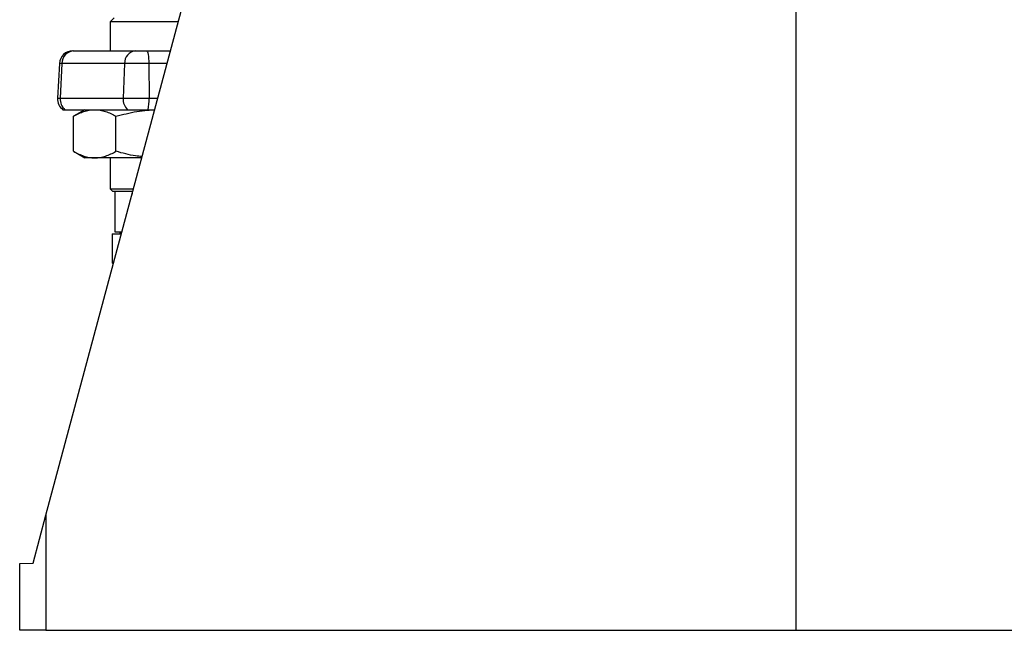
# Model space of a CAD drawing. Header units: millimetres. Extents: x 2565 to 4379, y 1283 to 6159.
# Tile 1 of 10: x 2762 to 3497, y 1283 to 1739. Entities that reach past the tile are written whole.
import ezdxf

# ---------------------------------------------------------------- set-up
doc = ezdxf.new("R2010")
doc.units = ezdxf.units.MM
doc.header["$LTSCALE"] = 2

msp = doc.modelspace()

# ---------------------------------------------------------------- linework, layer by layer
at = {"color": 7, "linetype": 'Continuous', "lineweight": 25}
for p, q in [((2781.19, 1368.88), (3023.11, 2271.75)), ((3341.54, 1962.98), (3341.54, 1282.87)), ((2832.22, 1740.87), (2829.22, 1737.87)), ((2829.22, 1737.87), (2829.22, 1716.07)), ((2880.06, 1737.87), (2829.22, 1737.87)), ((2801.23, 1716.07), (2802.02, 1716.07)), ((2802.02, 1716.07), (2848.21, 1716.07)), ((2848.21, 1716.07), (2856.29, 1716.07)), ((2856.29, 1716.07), (2874.21, 1716.07)), ((2791.24, 1706.59), (2789.88, 1680.59)), ((2793.01, 1706.59), (2791.78, 1680.59)), ((2839.97, 1706.59), (2793.01, 1706.59)), ((2839.97, 1706.59), (2838.84, 1680.59)), ((2858.03, 1706.59), (2839.97, 1706.59)), ((2858.03, 1706.59), (2858.26, 1680.59)), ((2791.78, 1680.59), (2838.84, 1680.59)), ((2838.84, 1680.59), (2858.26, 1680.59)), ((2793.86, 1672.07), (2795.38, 1672.07)), ((2795.38, 1672.07), (2842.13, 1672.07)), ((2810.22, 1672.07), (2801.71, 1667.15)), ((2842.13, 1672.07), (2857.57, 1672.07)), ((2857.57, 1672.07), (2862.42, 1672.07)), ((2801.71, 1640.98), (2801.71, 1667.15)), ((2833.47, 1640.98), (2833.47, 1667.15)), ((2801.71, 1640.98), (2810.22, 1636.07)), ((2817.59, 1636.07), (2810.22, 1636.07)), ((2852.78, 1636.07), (2817.59, 1636.07)), ((2829.22, 1636.07), (2829.22, 1612.87)), ((2829.22, 1612.87), (2831.22, 1610.87)), ((2829.22, 1612.87), (2846.56, 1612.87)), ((2846.03, 1610.87), (2831.22, 1610.87)), ((2832.72, 1610.87), (2832.72, 1580.87)), ((2832.99, 1580.87), (2832.99, 1610.87)), ((2845.49, 1610.87), (2845.49, 1608.87)), ((2830.58, 1579.27), (2830.58, 1557.56)), ((2830.58, 1579.27), (2837.56, 1579.27)), ((2832.72, 1580.87), (2832.99, 1580.87)), ((2832.99, 1580.87), (2837.99, 1580.87)), ((2837.03, 1580.87), (2836.11, 1579.27)), ((2830.58, 1557.56), (2831.64, 1557.17)), ((2831.65, 1557.2), (2830.58, 1557.56)), ((2771.58, 1333.04), (2781.19, 1368.88)), ((2781.19, 1368.88), (2781.19, 1282.87)), ((2761.54, 1332.87), (2771.58, 1333.04)), ((2761.54, 1282.87), (2761.54, 1332.87)), ((2781.19, 1282.87), (2761.54, 1282.87)), ((2781.19, 1282.87), (3341.54, 1282.87)), ((3341.54, 1282.87), (3901.88, 1282.87))]:
    msp.add_line(p, q, dxfattribs=at)
at = {"color": 8, "linetype": 'Continuous', "lineweight": 25}
for p, q in [((2793.01, 1706.59), (2791.24, 1706.59)), ((2871.67, 1706.59), (2858.03, 1706.59)), ((2789.88, 1680.59), (2791.78, 1680.59)), ((2858.26, 1680.59), (2864.71, 1680.59))]:
    msp.add_line(p, q, dxfattribs=at)
at = {"color": 7, "linetype": 'Continuous', "lineweight": 25, "flags": 128}
msp.add_lwpolyline([(2856.29, 1716.07), (2856.62, 1715.89), (2856.94, 1715.35), (2857.23, 1714.49), (2857.49, 1713.32), (2857.7, 1711.89), (2857.87, 1710.25), (2857.98, 1708.46), (2858.03, 1706.59)], dxfattribs=at)
at = {"color": 7, "linetype": 'Continuous', "lineweight": 25}
for centre, radius, start, end in [((2801.23, 1706.07), 10, 90, 177), ((2802.5, 1706.59), 9.49, 92.90092, 180.00282), ((2849.11, 1706.96), 9.15, 95.65395, 182.35248), ((2799.86, 1680.07), 10, 177, 233.1301), ((2802.2, 1679.97), 10.44, 176.57531, 229.17254), ((2849.73, 1679.89), 10.91, 176.34564, 225.84407), ((2818.32, 1679.54), 39.96, 349.21495, 1.49903)]:
    msp.add_arc(centre, radius, start, end, dxfattribs=at)
for points, knots in [([(2801.71, 1667.15), (2803.01, 1667.9), (2804.31, 1668.59), (2806.95, 1669.8), (2808.27, 1670.32), (2812.24, 1671.6), (2814.9, 1672.07), (2817.59, 1672.07)], [0, 0, 0, 0, 0.25, 0.25, 0.5, 0.5, 1, 1, 1, 1]), ([(2817.59, 1672.07), (2818.26, 1672.07), (2818.94, 1672.04), (2820.28, 1671.92), (2820.96, 1671.84), (2822.99, 1671.5), (2824.33, 1671.16), (2828.3, 1669.87), (2830.9, 1668.64), (2833.47, 1667.15)], [0, 0, 0, 0, 0.125, 0.125, 0.25, 0.25, 0.5, 0.5, 1, 1, 1, 1]), ([(2833.47, 1667.15), (2838.62, 1668.48), (2846.41, 1670.49), (2856.15, 1671.76), (2860.63, 1671.89), (2862.39, 1671.95)], [0, 0, 0, 0, 0.542981, 0.819699, 1, 1, 1, 1]), ([(2801.71, 1640.98), (2803.01, 1640.23), (2804.31, 1639.55), (2806.95, 1638.33), (2808.27, 1637.81), (2812.24, 1636.53), (2814.9, 1636.07), (2817.59, 1636.07)], [0, 0, 0, 0, 0.25, 0.25, 0.5, 0.5, 1, 1, 1, 1]), ([(2817.59, 1636.07), (2818.26, 1636.07), (2818.94, 1636.09), (2820.28, 1636.21), (2820.96, 1636.29), (2822.99, 1636.64), (2824.33, 1636.97), (2828.3, 1638.26), (2830.9, 1639.5), (2833.47, 1640.98)], [0, 0, 0, 0, 0.125, 0.125, 0.25, 0.25, 0.5, 0.5, 1, 1, 1, 1]), ([(2853.05, 1637.07), (2851.42, 1637.21), (2844.77, 1637.76), (2838.34, 1639.59), (2833.47, 1640.98)], [0, 0, 0, 0, 0.244013, 1, 1, 1, 1])]:
    msp.add_open_spline(points, degree=3, knots=knots, dxfattribs=at)

doc.saveas('drawing.dxf')
